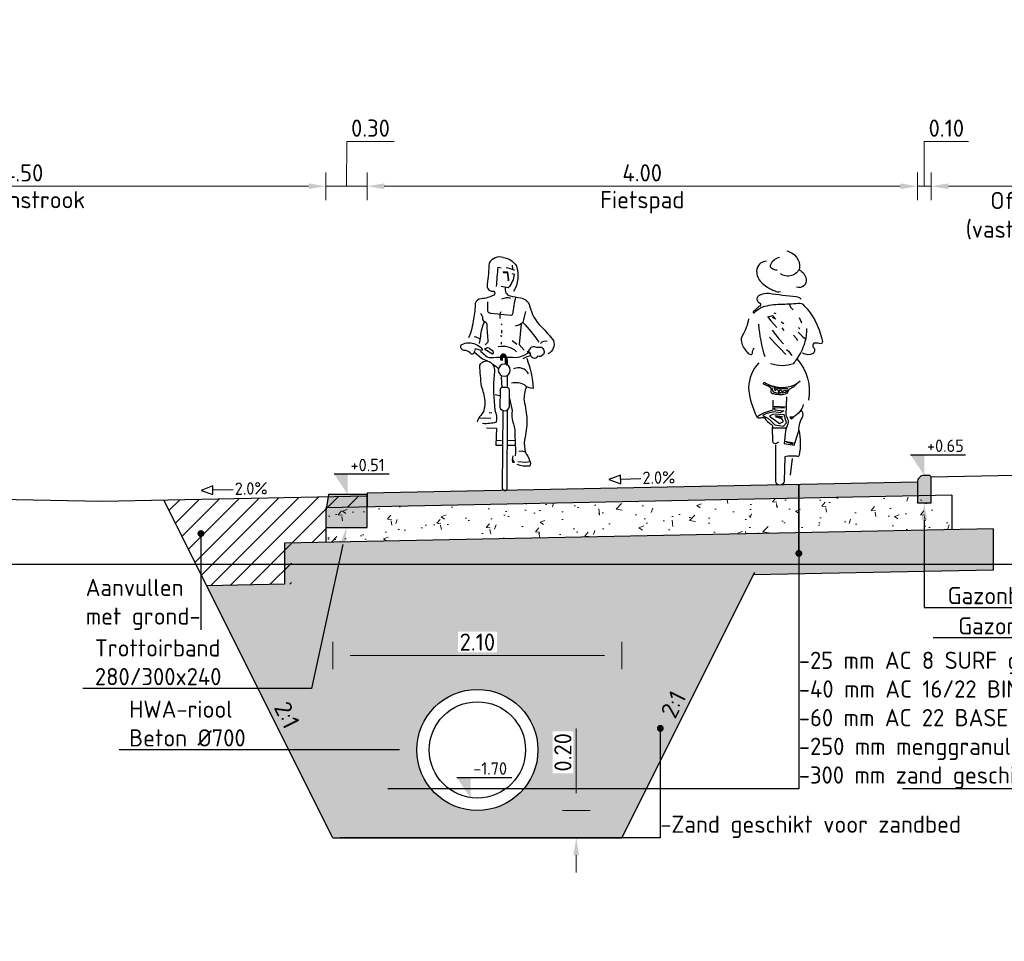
# Model space of a CAD drawing. Header units: metres. Extents: x 90794 to 91984, y 464666 to 465269.
# Tile 64 of 81: x 91496.39 to 91503.54, y 465091.52 to 465098.22. Entities that reach past the tile are written whole.
import ezdxf
from ezdxf import colors
from ezdxf.entities.mleader import LeaderData, LeaderLine
from ezdxf.enums import TextEntityAlignment as Align
from ezdxf.math import Vec2, Vec3

# ---------------------------------------------------------------- set-up
doc = ezdxf.new("R2010")
doc.units = ezdxf.units.M
doc.linetypes.add('AL-NAP_LIJN', pattern=[15.25, 12, -1.5, 0.25, -1.5])
for name, color, linetype, lineweight in [('N-OI-RI-HWA_TRANSPORTLEIDING-SD', 150, 'Continuous', 25), ('N-WE-GW-GROND_AANVULLEN-AD-50', 252, 'Continuous', 18), ('N-WE-VH-KANTOPSLUITING-T25', 7, 'Continuous', 25), ('N-WE-VH-KANTOPSLUITING_GAZONBAND-SD', 90, 'Continuous', 25), ('N-WE-VH-KANTOPSLUITING_TROTTOIRBAND-SD', 210, 'Continuous', 25), ('N-WE-VH-VERHARDING-SD', 7, 'Continuous', 25), ('N-WE-VH-VERHARDING_ASFALT-AD-50', 8, 'Continuous', 18), ('N-WE-VH-VERHARDING_FUNDERING_GRANULAAT-AD-50', 252, 'Continuous', 18), ('N-WE-VH-VERHARDING_FUNDERING_ZAND-AD-50', 252, 'Continuous', 18), ('X-XX-AL-AANKLEDING-SD', 253, 'Continuous', 25), ('X-XX-AL-CONSTRUCTIELIJN-GD', 7, 'Continuous', 25), ('X-XX-AL-M', 7, 'Continuous', 18), ('X-XX-AL-NAP-GD', 7, 'AL-NAP_LIJN', 25), ('X-XX-AL-PEILMAAT-SD', 7, 'Continuous', 25), ('X-XX-AL-T25', 7, 'Continuous', 25)]:
    doc.layers.add(name, color=color, linetype=linetype, lineweight=lineweight)
doc.layers.get('0').freeze()
doc.styles.add('NLCS', font='isocpeur.ttf')
doc.styles.add('NLCS-ISO', font='NLCS-ISO.ttf')
doc.styles.add('NLCS-ISO-M50-T25', font='NLCS-ISO.ttf', dxfattribs={"height": 0.125})
doc.dimstyles.new('NLCS-M50-T25-PIJL_L2_H1', dxfattribs={"dimscale": 0.05, "dimtxt": 2.5, "dimasz": 2.5, "dimexe": 2, "dimexo": 2, "dimgap": 0.7, "dimtad": 1, "dimzin": 0, "dimdsep": 46, "dimtxsty": 'NLCS-ISO-M50-T25', "dimcen": 0, "dimdle": 2, "dimclrd": 256, "dimclre": 256, "dimclrt": 256, "dimadec": 1, "dimazin": 0, "dimtfac": 1, "dimtdec": 3, "dimtofl": 0, "dimtmove": 0, "dimatfit": 3, "dimfxl": 2, "dimfxlon": 1, "dimtfillclr": 256, "dimtolj": 1, "dimtzin": 0, "dimlwd": -1, "dimlwe": -1, "dimarcsym": 0})

# ---------------------------------------------------------------- blocks, each defined once
blk = doc.blocks.new('*D150')
at = {"layer": 'Defpoints', "color": 0, "transparency": 16777216}
for p in [(91502.9116, 465097.009), (91502.9116, 465094.8577), (91498.9116, 465094.7777)]:
    blk.add_point(p, dxfattribs=at)
at = {"layer": 'X-XX-AL-M', "transparency": 16777216}
for p, q in [((91498.9116, 465096.909), (91498.9116, 465097.109)), ((91502.9116, 465096.909), (91502.9116, 465097.109)), ((91499.0366, 465097.009), (91502.7866, 465097.009))]:
    blk.add_line(p, q, dxfattribs=at)
for points in [[(91499.0366, 465097.0298), (91499.0366, 465096.9881), (91498.9116, 465097.009)], [(91502.7866, 465097.0298), (91502.7866, 465096.9881), (91502.9116, 465097.009)]]:
    blk.add_solid(points, dxfattribs=at)
at = {"layer": 'X-XX-AL-M', "transparency": 16777216, "char_height": 0.125, "attachment_point": 5, "style": 'NLCS-ISO-M50-T25'}
for s, insert in [('\\A1;4.00', (91500.9116, 465097.1065)), ('\\A1;Fietspad', (91500.9116, 465096.8927))]:
    blk.add_mtext(s, dxfattribs=dict(at, insert=insert))
blk = doc.blocks.new('*D154')
at = {"layer": 'Defpoints', "color": 0, "transparency": 16777216}
for p in [(91498.6116, 465097.009), (91494.1116, 465094.5467), (91498.6116, 465094.5277)]:
    blk.add_point(p, dxfattribs=at)
at = {"layer": 'X-XX-AL-M', "transparency": 16777216}
for p, q in [((91494.1116, 465096.909), (91494.1116, 465097.109)), ((91498.6116, 465096.909), (91498.6116, 465097.109)), ((91494.2366, 465097.009), (91498.4866, 465097.009))]:
    blk.add_line(p, q, dxfattribs=at)
for points in [[(91494.2366, 465097.0298), (91494.2366, 465096.9881), (91494.1116, 465097.009)], [(91498.4866, 465097.0298), (91498.4866, 465096.9881), (91498.6116, 465097.009)]]:
    blk.add_solid(points, dxfattribs=at)
at = {"layer": 'X-XX-AL-M', "transparency": 16777216, "char_height": 0.125, "attachment_point": 5, "style": 'NLCS-ISO-M50-T25'}
for s, insert in [('\\A1;4.50', (91496.4116, 465097.1065)), ('\\A1;Groenstrook', (91496.4116, 465096.9115))]:
    blk.add_mtext(s, dxfattribs=dict(at, insert=insert))
blk = doc.blocks.new('SAL-AANKLEDING_FIETSTER_ACHTERAANZICHT-D')
for points in [[(-0.0504, 1.7021, 0.372994), (-0.1443, 1.5767, 0.503668), (-0.0042, 1.5368, 150.934799)], [(0.0015, 1.653, -0.251678), (0.0686, 1.5993, -0.398814), (0.0603, 1.5772, -0.187011), (0.0199, 1.5643, 2.207361)], [(0.0979, 1.6266, -0.402545), (0.1682, 1.5556, -0.204448), (0.1345, 1.4731, -0.107787), (0.0361, 1.4107, -0.232599), (-0.0044, 1.4068, 0.756423)], [(-0.14, 1.5646, 0.236676), (-0.1919, 1.4969, 0.583386), (-0.1221, 1.4377, -0.497614)], [(-0.1561, 1.3504, -0.154336), (-0.1187, 1.3683, 0.021693), (0.0774, 1.392, -0.153975), (0.1511, 1.3768, -0.433195), (0.1625, 1.3386, -0.162977), (0.1427, 1.3212, 0.569715), (0.1515, 1.2961, 0.021653), (0.1923, 1.2603, -1.283993), (0.1843, 1.2542, 0.093544), (0.1239, 1.2945, 0.069195), (-0.0034, 1.3146, -0.023921), (-0.1336, 1.3208, 0.290835), (-0.1751, 1.3053, 0.143139), (-0.3047, 1.0611, 0.369113), (-0.3031, 1.0267, -0.046879), (-0.248, 1.0299, -0.302343), (-0.2409, 1.0045, 0.421236), (-0.2431, 0.955, 0.24644), (-0.1644, 0.9582, -4.327813)], [(0.1556, 1.1681, -0.053306), (0.1095, 0.9327, 2.556335)], [(0.2284, 1.2065, 0.107816), (0.271, 1.0877, -0.189381), (0.2796, 1.0412, -0.091131), (0.2631, 0.999, -0.043732), (0.2353, 0.9617, -0.167948), (0.2105, 0.9478, -0.498715), (0.1991, 0.9583, 0.241276), (0.1855, 0.9935, 2.413704)], [(0.0671, 0.8838, -0.173851), (-0.1021, 0.8837, 0.000578), (-0.1236, 0.9143, -0.07661), (-0.1814, 1.0313, -0.079973), (-0.197, 1.1368, -39.687992)], [(-0.1268, 0.9153, 0.224282), (-0.2093, 0.6171, 1.028931)], [(0.1536, 0.8876, -0.165288), (0.2287, 0.709, -0.089622), (0.1674, 0.4952, 0.086704), (0.0488, 0.5461), (0.0479, 0.6165)], [(-0.1483, 0.7543, 0.205807), (-0.0029, 0.7072, 0.105757), (0.1122, 0.7432, -0.456483), (0.121, 0.7346, 0.023268), (0.0763, 0.7152, 0.20987), (0.0653, 0.7021, 0.124642), (0.0646, 0.6835, -0.545926), (0.0453, 0.6643, -0.163265), (-0.0546, 0.6673, 0.038987), (-0.069, 0.6957, 0.125271), (-0.1029, 0.7135), (-0.1294, 0.74)], [(-0.171, 0.5841, 0.221629), (-0.0951, 0.494), (-0.074, 0.4938), (-0.0835, 0.4814), (-0.0999, 0.4927)], [(-0.0475, 0.6412), (-0.0434, 0.511, -0.034198), (-0.0531, 0.4855, 0.227614), (-0.0583, 0.4433, -0.044454), (-0.0408, 0.39), (-0.0328, 0.3018), (-0.1044, 0.2886), (-0.1376, 0.3946, 0.132618), (-0.1685, 0.5008, -0.216367), (-0.1558, 0.5446, -1.928019)], [(0.1689, 0.4979, -0.325073), (0.1392, 0.489, 0.185728), (0.1113, 0.4882, -0.09132), (0.0614, 0.4386, 0.488493), (0.0552, 0.4164), (0.0527, 0.3209, -0.568599), (0.0238, 0.3047, -0.009736), (0.0097, 0.3132, 0.656385)], [(-0.1384, 0.3983, 0.098289), (-0.1407, 0.2161, 0.549463), (-0.122, 0.2086, -0.073152), (-0.0366, 0.205), (-0.0313, 0.028, 0.941313), (0.0288, 0.0262), (0.0283, 0.2922)]]:
    blk.add_lwpolyline(points, format="xyb")
for points in [[(-0.0715, 1.3119), (-0.078, 1.2918), (-0.0976, 1.2731)], [(-0.1399, 1.2184), (-0.1499, 1.196), (-0.1582, 1.1779)], [(0.0901, 1.2251), (0.0643, 1.1921), (0.0207, 1.1437)], [(0.0848, 1.2225), (0.0526, 1.2323), (0.0291, 1.2058), (0.0537, 1.2164)], [(0.0435, 1.2506), (0.0292, 1.2468)], [(-0.0096, 1.1856), (-0.0292, 1.1747)], [(-0.1336, 1.1119), (-0.166, 1.0786), (-0.1848, 1.0645)], [(-0.1352, 1.1435), (-0.146, 1.1347)], [(-0.0994, 1.0886), (-0.1199, 1.0679), (-0.1294, 1.0513)], [(0.0749, 1.0752), (0.0353, 1.0316), (-0.0003, 0.9933), (-0.0437, 0.9484)], [(-0.014, 1.1421), (-0.0288, 1.1237)], [(0.0547, 1.1254), (0.0076, 1.0617), (-0.027, 1.0254)], [(-0.0486, 0.9851), (-0.0624, 0.9718), (-0.0864, 0.9413)], [(-0.0577, 0.6982), (0.007, 0.6996), (0.0871, 0.7247)], [(-0.0589, 0.6864), (-0.0392, 0.6731), (-0.0199, 0.6674), (-0.0269, 0.6855), (-0.0481, 0.6895)], [(0.0595, 0.7093), (0.0475, 0.6769), (0.0035, 0.6637), (0.0105, 0.6876), (0.0411, 0.7022), (0.0309, 0.6851)], [(-0.0347, 0.5583), (0.04, 0.5607), (0.0368, 0.5469), (-0.0293, 0.5384), (-0.0032, 0.5251), (0.0428, 0.532), (0.1017, 0.5166), (0.1264, 0.5051), (0.0859, 0.4861), (0.0646, 0.467), (0.0365, 0.436), (-0.0273, 0.4265), (-0.049, 0.4514), (-0.0308, 0.509), (0.0494, 0.514), (0.0738, 0.5002), (0.0312, 0.4692), (0.0026, 0.4465), (-0.0279, 0.461), (-0.0139, 0.4816), (0.0288, 0.4951), (-0.0189, 0.4949), (0.0369, 0.5014)], [(-0.0451, 0.565), (0.0488, 0.5713)], [(-0.0439, 0.4117), (0.0308, 0.4123), (0.0514, 0.4129)], [(-0.1004, 0.3032), (-0.0366, 0.3156)], [(-0.0961, 0.2974), (-0.0476, 0.3111)], [(-0.0777, 0.0704), (-0.0911, 0.1933)]]:
    blk.add_lwpolyline(points)
blk.add_circle((-0.0056, 0.6805), 0.00976)
blk = doc.blocks.new('SAL-AANKLEDING_FIETSTER_VOORAANZICHT-D')
for points in [[(0.0102, 1.6936, 0.224954), (-0.0855, 1.6328, 0.218026), (-0.0646, 1.4466, -0.070213)], [(0.0102, 1.6936, -0.362904), (0.1127, 1.652, 0.015093), (0.1262, 1.4992, -0.568041), (0.0785, 1.4489, 0.463013), (0.0794, 1.4201, 0.11132), (0.1697, 1.3934, -0.31235), (0.2134, 1.3596, 0.04183), (0.2272, 1.2473, 0.074826), (0.2616, 1.1086, 1453.487325)], [(-0.0729, 1.5991, -0.105441), (-0.0101, 1.6172, -1.362009)], [(-0.0519, 1.578), (-0.0691, 1.5724, 0.16771), (-0.0256, 1.4722), (0.0264, 1.4819)], [(0.0585, 1.4818, 0.012848), (0.0467, 1.6221), (0.0242, 1.6179)], [(-0.0047, 1.4753, -0.429934), (-0.0392, 1.415, -0.021707), (-0.1148, 1.4001, 0.316506), (-0.1812, 1.3422, -0.14059), (-0.2657, 1.1907, 0.032752), (-0.3547, 1.0897, 0.39656), (-0.3146, 0.9941, 2.431502)], [(-0.0796, 1.4062, -0.027944), (-0.0566, 1.2812, 0.422814), (-0.0458, 1.273), (0.0973, 1.2873, 0.51068), (0.123, 1.3137), (0.123, 1.3717)], [(-0.0459, 1.3955, -0.201307), (0.0232, 1.3894, -0.293478)], [(-0.1511, 1.3015, -0.014584), (-0.1326, 1.2212, 0.043832), (-0.2474, 1.0786, 3.218337)], [(-0.1333, 1.2211, 0.170934), (-0.0771, 1.1955, 0.38449)], [(0.1406, 1.0593), (0.1193, 1.0811, 0.008797), (0.128, 1.207, -0.226735), (0.1429, 1.2247, 0.298471), (0.1587, 1.2496, -0.223663), (0.1754, 1.2865, -4.108203)], [(0.1474, 1.2262, -0.087706), (0.1764, 1.1193, 0.04255), (0.1854, 1.0683, -2.271623)], [(-0.3093, 1.0839, -0.322135), (-0.2611, 1.0678, 1.351223)], [(0.2218, 1.1193, 0.151778), (0.1795, 1.0988, 0.134147)], [(-0.1636, 1.0065, -0.168398), (-0.1938, 1.0421, 0.208056), (-0.2208, 1.0438, -0.01449), (-0.2667, 1.0406, 0.431381), (-0.2819, 0.9892, 0.342036), (-0.2384, 0.9754, 0.502767), (-0.2075, 0.9629, 0.321691), (-0.1874, 0.9919, -0.567898), (-0.1627, 1.0072, -1.321991)], [(0.1766, 1.0118), (0.145, 0.986, -0.244623), (0.1043, 0.9665, 0.016865), (-0.0824, 0.9674, -0.118708), (-0.1363, 0.9812), (-0.179, 1.0031), (-0.1913, 0.9791), (-0.1617, 0.9723), (-0.1317, 0.9575)], [(-0.0872, 1.0079, -0.227843), (0.0461, 1.0452, 0.144244)], [(0.0891, 0.99), (0.1432, 1.0238, 0.561425), (0.1157, 1.0359, -0.015186), (0.0897, 1.0189, 0.437223), (0.0891, 0.99, -0.83324)], [(0.2176, 1.004), (0.1715, 0.9648, -0.132229), (0.1251, 0.9437, 0.333695)], [(0.3122, 1.0622, 0.206679), (0.2107, 1.0636, 0.115586), (0.1643, 1.0302, 0.284772), (0.1682, 1.0181, 0.001883), (0.2155, 1.0295, 0.077479), (0.228, 0.9916, 0.472133), (0.2495, 1.0003, -0.166307), (0.2939, 1.018, 0.498514), (0.3168, 1.0595), (0.3122, 1.0622)], [(-0.1602, 0.9623, 0.073428), (-0.2073, 0.7409, 0.187521), (-0.1433, 0.7669, -0.191907), (-0.0497, 0.7793, 2.461001)], [(0.0466, 0.8865, -0.028217), (0.1132, 0.9359, -0.34375), (0.184, 0.9104, -0.008166), (0.1711, 0.7597, 0.053344), (0.144, 0.6535, 0.087477), (0.1524, 0.5794, 0.083197), (0.1821, 0.5357, -0.082582), (0.2004, 0.4982, -1.052457)], [(-0.1741, 0.8468, -0.408369), (-0.0653, 0.8837, 0.431027)], [(0.0855, 0.9168, 0.177371), (0.0763, 0.8421, -0.057471), (0.0702, 0.5829, 0.127258), (0.0612, 0.4959, 0.0836), (0.1599, 0.4859, 2.180609)], [(-0.1595, 0.754, -0.122303), (-0.1408, 0.652, 0.045301), (-0.162, 0.5118, 0.055524), (-0.1442, 0.367, -0.09123), (-0.1507, 0.2762, 0.06619), (-0.1815, 0.2181, 0.323893), (-0.1788, 0.1771, 0.121836), (-0.091, 0.1892, -1.824136), (-0.0913, 0.1879, -0.254)], [(-0.0351, 0.6168), (-0.0364, 0.7214, -0.443605), (-0.0131, 0.7493), (0.0139, 0.7485, -0.505348), (0.0336, 0.7263), (0.0342, 0.6058, -0.843072), (-0.0347, 0.6097), (-0.0351, 0.6168)], [(-0.0357, 0.6679, 0.016355), (-0.0548, 0.5817, -0.100875), (-0.0604, 0.4965, 0.107973), (-0.0733, 0.4037, 0.025875), (-0.0774, 0.2518, 20.285035)], [(0.0136, 0.5803), (0.0171, 0.0183, -0.965528), (-0.0194, 0.016), (-0.0202, 0.5823)]]:
    blk.add_lwpolyline(points, format="xyb")
for points in [[(-0.0557, 1.6383), (-0.0565, 1.6075)], [(0.0126, 1.5881), (-0.0198, 1.5882), (-0.0271, 1.5282)], [(0.0115, 1.5854), (-0.0173, 1.5848), (-0.0253, 1.5299)], [(0.0289, 1.2996), (0.0356, 1.2828), (0.0352, 1.251)], [(-0.1191, 1.2106), (-0.1057, 1.06), (-0.1421, 1.0207)], [(0.0264, 1.2117), (0.0213, 1.2029)], [(0.0241, 1.1658), (0.0224, 1.1444)], [(-0.088, 1.0617), (-0.0541, 1.0866)], [(0.0242, 1.0777), (0.0246, 1.0641)], [(0.0281, 1.1291), (0.0253, 1.116)], [(-0.0212, 0.756), (-0.0217, 0.8331)], [(0.0264, 0.826), (0.0202, 0.7453)], [(0.0364, 0.6889), (0.0684, 0.6956)], [(0.0941, 0.5609), (0.1121, 0.5632)], [(0.0995, 0.5236), (0.1486, 0.5251), (0.1886, 0.5234)], [(0.1314, 0.4564), (0.0584, 0.4526), (0.0651, 0.3289), (0.0187, 0.3292)], [(-0.0218, 0.3635), (-0.0738, 0.3664)], [(0.063, 0.3663), (0.022, 0.3634)], [(-0.0247, 0.3287), (-0.0737, 0.3295)], [(-0.1521, 0.2787), (-0.1273, 0.286), (-0.1041, 0.2837)], [(-0.0601, 0.2492), (-0.0542, 0.2249), (-0.0574, 0.2069), (-0.0722, 0.2048), (-0.066, 0.2113), (-0.0594, 0.2253), (-0.0596, 0.2357), (-0.0609, 0.2518)], [(-0.1835, 0.2079), (-0.152, 0.2023), (-0.0966, 0.2076)]]:
    blk.add_lwpolyline(points)
for points in [[(-0.0273, 1.5311), (-0.0299, 1.526), (-0.0232, 1.5271)], [(0.0237, 0.9487), (0.023, 0.9782), (0.0142, 0.9897), (-0.0049, 0.985), (-0.0096, 0.9705), (-0.0161, 0.9419), (-0.0146, 0.92), (-0.0093, 0.9235), (-0.0098, 0.9559), (-0.0035, 0.9815), (0.0138, 0.9806), (0.0207, 0.9728), (0.0198, 0.9485)]]:
    blk.add_lwpolyline(points, close=True)
blk.add_lwpolyline([(0.0274, 0.946), (0.0282, 0.9772, 0.668087), (-0.0071, 0.9836, 0.16058), (-0.0176, 0.9104), (-0.0054, 0.9182), (-0.0061, 0.9603, -1.047019), (0.0189, 0.9646), (0.0177, 0.9451)], format="xyb", close=True)
blk.add_circle((0.0026, 0.8743), 0.0437)
blk = doc.blocks.new('*U149')
blk.add_lwpolyline([(-4.85, 1.28), (-3.12, 0.65), (-3.12, 1.91)], close=True)
blk.add_lwpolyline([(-0.16, 1.28), (-3.12, 1.28)])
at = {"style": 'NLCS-ISO'}
blk.add_attdef('AFSCHOT', (0.06, 0.53), '', height=1.8, dxfattribs=at)
blk = doc.blocks.new('SAL-PEILMAAT_INFRACAD_H01-SOD')
blk.add_line((-2, 3), (6, 3))
blk.add_solid([(-2, 3), (0, 3), (0, 0)])
at = {"style": 'NLCS-ISO'}
blk.add_attdef('...', (0.4, 3.4), '', height=1.8, dxfattribs=at)
blk = doc.blocks.new('_Dot')
at = {"color": 0, "linetype": 'ByBlock', "lineweight": -2}
blk.add_line((-0.5, 0), (-1, 0), dxfattribs=at)
at = {"color": 0, "linetype": 'ByBlock', "const_width": 0.5}
blk.add_lwpolyline([(-0.25, 0, 1), (0.25, 0, 1)], format="xyb", close=True, dxfattribs=at)
blk = doc.blocks.new('*D207')
at = {"layer": 'Defpoints', "color": 0, "transparency": 16777216}
for p in [(91504.7116, 465097.009), (91504.7116, 465094.9068), (91503.0116, 465094.8477)]:
    blk.add_point(p, dxfattribs=at)
at = {"layer": 'X-XX-AL-M', "transparency": 16777216}
for p, q in [((91503.0116, 465096.909), (91503.0116, 465097.109)), ((91504.7116, 465096.909), (91504.7116, 465097.109)), ((91503.1366, 465097.009), (91504.5866, 465097.009))]:
    blk.add_line(p, q, dxfattribs=at)
for points in [[(91503.1366, 465097.0298), (91503.1366, 465096.9881), (91503.0116, 465097.009)], [(91504.5866, 465097.0298), (91504.5866, 465096.9881), (91504.7116, 465097.009)]]:
    blk.add_solid(points, dxfattribs=at)
at = {"layer": 'X-XX-AL-M', "transparency": 16777216, "char_height": 0.125, "attachment_point": 5, "style": 'NLCS-ISO-M50-T25'}
for s, insert in [('\\A1;1.70', (91503.8116, 465097.1065)), ('\\A1;Officinalis\\P(vaste planten)', (91503.8116, 465096.7823))]:
    blk.add_mtext(s, dxfattribs=dict(at, insert=insert))
blk = doc.blocks.new('*U219')
at = {"color": 0, "linetype": 'ByBlock', "lineweight": -2}
for radius in [0.44, 0.35]:
    blk.add_circle((0, 0), radius, dxfattribs=at)
blk = doc.blocks.new('*D220')
at = {"layer": 'Defpoints', "color": 0, "transparency": 16777216}
for p in [(91500.7634, 465093.5981), (91498.6634, 465092.2717), (91500.7634, 465092.2717)]:
    blk.add_point(p, dxfattribs=at)
at = {"layer": 'X-XX-AL-M', "transparency": 16777216}
for p, q in [((91498.6634, 465093.4981), (91498.6634, 465093.6981)), ((91500.7634, 465093.4981), (91500.7634, 465093.6981)), ((91498.7884, 465093.5981), (91500.6384, 465093.5981))]:
    blk.add_line(p, q, dxfattribs=at)
for points in [[(91498.7884, 465093.6189), (91498.7884, 465093.5772), (91498.6634, 465093.5981)], [(91500.6384, 465093.6189), (91500.6384, 465093.5772), (91500.7634, 465093.5981)]]:
    blk.add_solid(points, dxfattribs=at)
at = {"layer": 'X-XX-AL-M', "transparency": 16777216, "insert": (91499.7134, 465093.6956), "char_height": 0.125, "attachment_point": 5, "style": 'NLCS-ISO-M50-T25', "bg_fill": 3, "box_fill_scale": 1.1, "bg_fill_color": 256, "bg_fill_true_color": 13158600, "bg_fill_transparency": 0}
blk.add_mtext('\\A1;2.10', dxfattribs=at)
blk = doc.blocks.new('*D221')
at = {"layer": 'Defpoints', "color": 0, "transparency": 16777216}
for p in [(91499.7134, 465092.4717), (91500.4323, 465092.4717), (91498.6634, 465092.2717)]:
    blk.add_point(p, dxfattribs=at)
at = {"layer": 'X-XX-AL-M', "transparency": 16777216}
for p, q in [((91500.4323, 465092.5967), (91500.4323, 465093.0667)), ((91500.3323, 465092.4717), (91500.5323, 465092.4717)), ((91500.3323, 465092.2717), (91500.5323, 465092.2717)), ((91500.4323, 465092.1467), (91500.4323, 465092.0217))]:
    blk.add_line(p, q, dxfattribs=at)
for points in [[(91500.4114, 465092.5967), (91500.4531, 465092.5967), (91500.4323, 465092.4717)], [(91500.4114, 465092.1467), (91500.4531, 465092.1467), (91500.4323, 465092.2717)]]:
    blk.add_solid(points, dxfattribs=at)
at = {"layer": 'X-XX-AL-M', "transparency": 16777216, "insert": (91500.3348, 465092.8942), "char_height": 0.125, "attachment_point": 5, "rotation": 90, "style": 'NLCS-ISO-M50-T25', "bg_fill": 3, "box_fill_scale": 1.1, "bg_fill_color": 256, "bg_fill_true_color": 13158600, "bg_fill_transparency": 0}
blk.add_mtext('\\A1;0.20', dxfattribs=at)
blk = doc.blocks.new('N-SVH-KANTOPSLUITING_TROTTOIRBAND_280 300X240-D')
blk.add_hatch(color=8).paths.add_polyline_path([(-0.3, -0.12), (-0.3, -0.24), (0, -0.24), (0, 0), (-0.28, 0)])
at = {"flags": 128}
blk.add_lwpolyline([(-0.3, -0.12), (-0.3, -0.24), (0, -0.24), (0, 0), (-0.28, 0)], close=True, dxfattribs=at)
blk = doc.blocks.new('*D245')
at = {"layer": 'Defpoints', "color": 0, "transparency": 16777216}
for p in [(91498.9116, 465097.009), (91498.6116, 465094.5277), (91498.9116, 465094.5277)]:
    blk.add_point(p, dxfattribs=at)
at = {"layer": 'X-XX-AL-M', "transparency": 16777216}
for p, q in [((91498.7616, 465097.009), (91498.7639, 465097.334)), ((91498.7639, 465097.334), (91499.1089, 465097.334)), ((91498.6116, 465096.909), (91498.6116, 465097.109)), ((91498.9116, 465096.909), (91498.9116, 465097.109)), ((91498.4866, 465097.009), (91498.3616, 465097.009)), ((91498.6116, 465097.009), (91498.9116, 465097.009)), ((91499.0366, 465097.009), (91499.1616, 465097.009))]:
    blk.add_line(p, q, dxfattribs=at)
for points in [[(91498.4866, 465097.0298), (91498.4866, 465096.9881), (91498.6116, 465097.009)], [(91499.0366, 465097.0298), (91499.0366, 465096.9881), (91498.9116, 465097.009)]]:
    blk.add_solid(points, dxfattribs=at)
at = {"layer": 'X-XX-AL-M', "transparency": 16777216, "insert": (91498.9364, 465097.4315), "char_height": 0.125, "attachment_point": 5, "style": 'NLCS-ISO-M50-T25'}
blk.add_mtext('\\A1;0.30', dxfattribs=at)
blk = doc.blocks.new('*D246')
at = {"layer": 'Defpoints', "color": 0, "transparency": 16777216}
for p in [(91503.0116, 465097.009), (91502.9116, 465094.7077), (91503.0116, 465094.7077)]:
    blk.add_point(p, dxfattribs=at)
at = {"layer": 'X-XX-AL-M', "transparency": 16777216}
for p, q in [((91502.9616, 465097.009), (91502.9621, 465097.334)), ((91502.9621, 465097.334), (91503.2821, 465097.334)), ((91502.9116, 465096.909), (91502.9116, 465097.109)), ((91503.0116, 465096.909), (91503.0116, 465097.109)), ((91502.7866, 465097.009), (91502.6616, 465097.009)), ((91502.9116, 465097.009), (91503.0116, 465097.009)), ((91503.1366, 465097.009), (91503.2616, 465097.009))]:
    blk.add_line(p, q, dxfattribs=at)
for points in [[(91502.7866, 465097.0298), (91502.7866, 465096.9881), (91502.9116, 465097.009)], [(91503.1366, 465097.0298), (91503.1366, 465096.9881), (91503.0116, 465097.009)]]:
    blk.add_solid(points, dxfattribs=at)
at = {"layer": 'X-XX-AL-M', "transparency": 16777216, "insert": (91503.1221, 465097.4315), "char_height": 0.125, "attachment_point": 5, "style": 'NLCS-ISO-M50-T25'}
blk.add_mtext('\\A1;0.10', dxfattribs=at)
blk = doc.blocks.new('N-SVH-KANTOPSLUITING_GAZONBAND_100X200-D')
h = blk.add_hatch(color=253)
edge = h.paths.add_edge_path()
edge.add_arc((0.05, 0), 0.05, 90, 180)
edge.add_line((0, 0), (0, -0.15))
edge.add_line((0, -0.15), (0.1, -0.15))
edge.add_line((0.1, -0.15), (0.1, 0.04))
edge.add_line((0.1, 0.04), (0.09, 0.05))
edge.add_line((0.09, 0.05), (0.05, 0.05))
blk.add_lwpolyline([(0.05, 0.05, 0.414214), (0, 0), (0, -0.15), (0.1, -0.15), (0.1, 0.04), (0.09, 0.05)], format="xyb", close=True)

msp = doc.modelspace()

# ---------------------------------------------------------------- hatches: boundary and pattern name
at = {"layer": 'N-WE-GW-GROND_AANVULLEN-AD-50'}
h = msp.add_hatch(dxfattribs=at)
h.set_pattern_fill('AGW-WERK_AANVULLEN-SO', color=256, scale=0.02, pattern_type=2)
h.set_pattern_definition([(45, (0, 0), (-0.070710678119, 0.070710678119), [])])
h.paths.add_polyline_path([(91498.3616, 465094.4167), (91498.6116, 465094.4217), (91498.6116, 465094.6717), (91498.9116, 465094.6777), (91498.9116, 465094.7577), (91497.4352, 465094.7282), (91497.7471, 465094.1043), (91498.3616, 465094.1166)])
at = {"layer": 'N-WE-VH-VERHARDING_ASFALT-AD-50'}
h = msp.add_hatch(color=256, dxfattribs=at)
h.dxf.hatch_style = 1
h.paths.add_polyline_path([(91498.9116, 465094.6777), (91498.9116, 465094.7777), (91502.9116, 465094.8577), (91502.9116, 465094.7577)])
at = {"layer": 'N-WE-VH-VERHARDING_FUNDERING_GRANULAAT-AD-50'}
h = msp.add_hatch(dxfattribs=at)
h.set_pattern_fill('AVH-FUNDERING_GRANULAAT_MENG_01-SO', color=256, scale=0.05, pattern_type=2)
h.set_pattern_definition([(50, (15.03436, 2.52607), (0.3586300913, -0.0313760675), [0.0375, -0.4125]), (355, (15.03436, 2.52607), (-0.0693756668, 0.37609606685), [0.03, -0.33]), (100.4514, (15.06425, 2.52346), (0.28925469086, 0.34471977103), [0.031870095, -0.350571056]), (46.1842, (15.03436, 2.62607), (0.5336205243, -0.08275950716), [0.05625, -0.61875]), (96.6356, (15.07883, 2.6192), (0.4673313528, 0.48705893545), [0.047805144, -0.5258565]), (351.1842, (15.03436, 2.62607), (0.46733097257, 0.48705930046), [0.045, -0.495]), (21, (15.08436, 2.60107), (0.29845352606, -0.20130944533), [0.0375, -0.4125]), (326, (15.08436, 2.60107), (0.12165766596, 0.36257502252), [0.03, -0.33]), (71.4514, (15.10924, 2.5843), (0.4201113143, 0.16126524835), [0.031870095, -0.350571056]), (37.5, (15.03436, 2.52607), (0.00607992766, 0.166446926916), [0, -0.326, 0, -0.335, 0, -0.33125]), (7.5, (15.03436, 2.52607), (0.13153476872, 0.19720585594), [0, -0.191, 0, -0.3185, 0, -0.12625]), (327.5, (14.92286, 2.52607), (0.266911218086, -0.011277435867), [0, -0.125, 0, -0.39, 0, -0.5175]), (317.5, (14.87286, 2.52607), (0.29159308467, 0.05005249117), [0, -0.1625, 0, -0.259, 0, -0.3675])])
h.paths.add_polyline_path([(91498.6116, 465094.4217), (91498.6116, 465094.6717), (91503.1616, 465094.7627), (91503.1616, 465094.5127)])
at = {"layer": 'N-WE-VH-VERHARDING_FUNDERING_ZAND-AD-50'}
h = msp.add_hatch(dxfattribs=at)
h.set_pattern_fill('AVH-FUNDERING_ZAND-SO', color=256, scale=0.05, pattern_type=2)
h.set_pattern_definition([(37.5, (0, 0), (-0.003149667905, 0.096341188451), [0, -0.076, 0, -0.085, 0, -0.08125]), (7.5, (0, 0), (0.088488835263, 0.14110730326), [0, -0.041, 0, -0.0685, 0, -0.02625]), (327.5, (-0.0615, 0), (0.155707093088, 0.000282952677), [0, -0.025, 0, -0.09, 0, -0.1175]), (317.5, (-0.0615, 0), (0.15030633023, 0.043883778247), [0, -0.0125, 0, -0.059, 0, -0.0675])])
h.paths.add_polyline_path([(91503.4616, 465094.2186), (91503.4616, 465094.5187), (91498.3116, 465094.4157), (91498.3116, 465094.1156), (91497.7471, 465094.1043), (91498.6634, 465092.2717), (91500.7634, 465092.2717), (91501.7195, 465094.1838)])
edge = h.paths.add_edge_path(flags=16)
edge.add_arc((91499.7134, 465092.9117), 0.44, 0, 360)

# ---------------------------------------------------------------- linework, layer by layer
at = {"layer": 'X-XX-AL-CONSTRUCTIELIJN-GD', "flags": 128}
for points in [[(91503.0116, 465094.8977), (91504.7116, 465094.9317)], [(91502.9116, 465094.8577), (91498.9116, 465094.7777)], [(91502.9116, 465094.8577), (91502.9116, 465094.7577)], [(91494.1116, 465094.7767), (91496.9848, 465094.7192)], [(91496.9848, 465094.7192), (91498.9116, 465094.7577)], [(91498.6634, 465092.2717), (91497.4352, 465094.7282)], [(91503.1616, 465094.7627), (91498.6116, 465094.6717)], [(91498.9116, 465094.7777), (91498.9116, 465094.6777)], [(91503.1616, 465094.7627), (91503.1616, 465094.5127)], [(91498.6116, 465094.6717), (91498.6116, 465094.4217)], [(91503.4616, 465094.5187), (91498.3116, 465094.4157)], [(91503.4616, 465094.5187), (91503.4616, 465094.2186)], [(91498.3116, 465094.4157), (91498.3116, 465094.1156)], [(91503.4616, 465094.2186), (91501.7195, 465094.1838)], [(91500.7634, 465092.2717), (91501.7296, 465094.204)], [(91498.3116, 465094.1156), (91497.7471, 465094.1043)], [(91498.6634, 465092.2717), (91500.7634, 465092.2717)]]:
    msp.add_lwpolyline(points, dxfattribs=at)
at = {"layer": 'X-XX-AL-NAP-GD', "flags": 128}
msp.add_lwpolyline([(91479.5166, 465094.2617), (91512.7425, 465094.2617)], dxfattribs=at)

# ---------------------------------------------------------------- block references
at = {"layer": 'N-OI-RI-HWA_TRANSPORTLEIDING-SD'}
msp.add_blockref('*U219', (91499.7134, 465092.9117), dxfattribs=at)
at = {"layer": 'N-WE-VH-KANTOPSLUITING_GAZONBAND-SD'}
msp.add_blockref('N-SVH-KANTOPSLUITING_GAZONBAND_100X200-D', (91502.9116, 465094.8577), dxfattribs=at)
at = {"layer": 'N-WE-VH-KANTOPSLUITING_TROTTOIRBAND-SD'}
msp.add_blockref('N-SVH-KANTOPSLUITING_TROTTOIRBAND_280 300X240-D', (91498.9116, 465094.7677), dxfattribs=at)
at = {"layer": 'N-WE-VH-VERHARDING-SD', "xscale": 0.05000000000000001, "yscale": 0.05000000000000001, "zscale": 0.05000000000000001, "rotation": 1.145762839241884}
for p in [(91500.9116, 465094.8177), (91497.9482, 465094.7385)]:
    msp.add_blockref('*U149', p, dxfattribs=at).add_auto_attribs({'AFSCHOT': '2.0%'})
at = {"layer": 'X-XX-AL-AANKLEDING-SD', "xscale": -1}
for name, p in [('SAL-AANKLEDING_FIETSTER_VOORAANZICHT-D', (91499.9116, 465094.7977)), ('SAL-AANKLEDING_FIETSTER_ACHTERAANZICHT-D', (91501.9116, 465094.8377))]:
    msp.add_blockref(name, p, dxfattribs=at)
at = {"layer": 'X-XX-AL-PEILMAAT-SD', "xscale": 0.05, "yscale": 0.05, "zscale": 0.05}
for p, values in [((91502.9616, 465094.9077), {'...': '+0.65'}), ((91498.7716, 465094.7677), {'...': '+0.51'}), ((91499.6634, 465092.5617), {'...': '-1.70'})]:
    msp.add_blockref('SAL-PEILMAAT_INFRACAD_H01-SOD', p, dxfattribs=at).add_auto_attribs(values)

# ---------------------------------------------------------------- texts
at = {"layer": 'X-XX-AL-M', "style": 'NLCS'}
for rotation, p in [(296.56505, (91498.2391, 465093.1204)), (63.43495, (91501.2265, 465093.1979))]:
    msp.add_text('2:1', height=0.125, rotation=rotation, dxfattribs=at).set_placement(p, align=Align.BOTTOM_CENTER)

# ---------------------------------------------------------------- dimensions: what is measured, and where the dimension line sits
at = {"layer": 'X-XX-AL-M'}
for base, p1, p2, picture, middle in [((91498.9116, 465097.009), (91498.6116, 465094.5277), (91498.9116, 465094.5277), '*D245', (91498.7989, 465097.334)), ((91503.0116, 465097.009), (91502.9116, 465094.7077), (91503.0116, 465094.7077), '*D246', (91502.9971, 465097.334))]:
    dim = msp.add_linear_dim(base=base, p1=p1, p2=p2, dimstyle='NLCS-M50-T25-PIJL_L2_H1', override={"dimtmove": 1}, dxfattribs=at)
    dim.commit()
    dim.dimension.update_dxf_attribs({"geometry": picture, "text_midpoint": middle, "dimtype": 160})
for base, p1, p2, text, picture, middle in [((91498.6116, 465097.009), (91494.1116, 465094.5467), (91498.6116, 465094.5277), '<>\\XGroenstrook', '*D154', (91496.4116, 465097.009)), ((91502.9116, 465097.009), (91498.9116, 465094.7777), (91502.9116, 465094.8577), '<>\\XFietspad', '*D150', (91500.9116, 465097.009)), ((91504.7116, 465097.009), (91503.0116, 465094.8477), (91504.7116, 465094.9068), '<>\\XOfficinalis\\P(vaste planten)', '*D207', (91503.8116, 465097.009))]:
    dim = msp.add_linear_dim(base=base, p1=p1, p2=p2, text=text, dimstyle='NLCS-M50-T25-PIJL_L2_H1', override={"dimtmove": 0}, dxfattribs=at)
    dim.commit()
    dim.dimension.update_dxf_attribs({"geometry": picture, "text_midpoint": middle, "dimtype": 160})

# ---------------------------------------------------------------- leaders
at = {"layer": 'N-WE-VH-KANTOPSLUITING-T25'}
ml = msp.add_multileader_mtext('Standard', dxfattribs=at)
ml.set_content('Gazonband 100x200', color=256, style='NLCS-ISO-M50-T25')
ml.set_leader_properties(color=256, linetype='ByLayer', lineweight=-1)
ml.build(insert=Vec2(0, 0))
ml.multileader.update_dxf_attribs({"text_left_attachment_type": 5, "text_right_attachment_type": 5, "dogleg_length": 0.125, "arrow_head_size": 0.125})
ctx = ml.context
ctx.base_point, ctx.char_height, ctx.arrow_head_size, ctx.landing_gap_size, ctx.plane_origin = Vec3(91503.1631, 465093.7261), 0.125, 0.125, 0.045, Vec3(91505.0535, 465094.0317)
ctx.left_attachment, ctx.right_attachment = 5, 5
notes = []
notes.append((ctx, [(0, (1, 1, 0), (91504.7616, 465093.7261), (-1, 0), 0.071, [(0, [(91504.7616, 465094.7668)], 0, [])])]))
ctx.mtext.insert, ctx.mtext.flow_direction = Vec3(91503.2081, 465093.8761), 5
ml = msp.add_multileader_mtext('Standard', dxfattribs=at)
ml.set_content('Gazonband 100x200', color=256, style='NLCS-ISO-M50-T25')
ml.set_leader_properties(color=256, linetype='ByLayer', lineweight=-1)
ml.build(insert=Vec2(0, 0))
ml.multileader.update_dxf_attribs({"text_left_attachment_type": 5, "text_right_attachment_type": 5, "dogleg_length": 0.125, "arrow_head_size": 0.125})
ctx = ml.context
ctx.base_point, ctx.char_height, ctx.arrow_head_size, ctx.landing_gap_size, ctx.plane_origin = Vec3(91503.0866, 465093.9462), 0.125, 0.125, 0.045, Vec3(91502.6697, 465093.9577)
ctx.left_attachment, ctx.right_attachment = 5, 5
notes.append((ctx, [(0, (1, 1, 0), (91502.9616, 465093.9462), (1, 0), 0.125, [(0, [(91502.9616, 465094.7077)], 0, [])])]))
ctx.mtext.insert, ctx.mtext.flow_direction = Vec3(91503.1316, 465094.0962), 5
at = {"layer": 'X-XX-AL-T25'}
ml = msp.add_multileader_mtext('Standard', dxfattribs=at)
ml.set_content('\\pxsa1;-80 mm gebakken klinker keiformaat\\P-40 mm straatlaag\\P-250 mm menggranulaat 0/31.5\\P-400 mm zand geschikt voor zandbed', color=256, style='NLCS-ISO-M50-T25')
ml.set_leader_properties(color=256, linetype='ByLayer', lineweight=-1)
ml.set_arrow_properties(name='DOT')
ml.build(insert=Vec2(0, 0))
ml.multileader.update_dxf_attribs({"has_dogleg": 0, "text_left_attachment_type": 4, "text_right_attachment_type": 5, "dogleg_length": 0.125, "arrow_head_size": 0.05})
ctx = ml.context
ctx.base_point, ctx.char_height, ctx.arrow_head_size, ctx.landing_gap_size, ctx.plane_origin = Vec3(91502.394, 465100.1298), 0.125, 0.05, 0, Vec3(91501.8798, 465100.915)
ctx.left_attachment, ctx.right_attachment = 4, 5
notes.append((ctx, [(0, (1, 1, 0), (91502.269, 465100.1298), (1, 0), 0.125, [(4, [(91502.394, 465102.3141), (91502.394, 465101.6799), (91502.394, 465102.2536), (91502.394, 465102.1167)], 0, [])])]))
ctx.mtext.insert, ctx.mtext.flow_direction = Vec3(91502.394, 465100.9215), 5
ml = msp.add_multileader_mtext('Standard', dxfattribs=at)
ml.set_content('\\pxsa1;-Betonstraatsteen, dikformaat:\\P^I^I ^I50% Lavaro Geel 450; \\P^I^I ^I40% Lavaro Geel/Glissandro; \\P ^I10% Liscio Geel/Glissandro (geslepen).\\P-40 mm straatlaag\\P-300 mm zand geschikt voor zandbed', color=256, style='NLCS-ISO-M50-T25')
ml.set_leader_properties(color=256, linetype='ByLayer', lineweight=-1)
ml.set_arrow_properties(name='DOT')
ml.build(insert=Vec2(0, 0))
ml.multileader.update_dxf_attribs({"has_dogleg": 0, "text_left_attachment_type": 4, "text_right_attachment_type": 5, "dogleg_length": 0.125, "arrow_head_size": 0.05})
ctx = ml.context
ctx.base_point, ctx.char_height, ctx.arrow_head_size, ctx.landing_gap_size, ctx.plane_origin = Vec3(91506.1117, 465092.6298), 0.125, 0.05, 0, Vec3(91505.5975, 465093.415)
ctx.left_attachment, ctx.right_attachment = 4, 5
notes.append((ctx, [(0, (1, 1, 0), (91505.9867, 465092.6298), (1, 0), 0.125, [(4, [(91506.1117, 465094.8633), (91506.1117, 465094.807), (91506.1117, 465094.6489)], 0, [])])]))
ctx.mtext.insert, ctx.mtext.flow_direction = Vec3(91506.1117, 465093.854), 5
ml = msp.add_multileader_mtext('Standard', dxfattribs=at)
ml.set_content('\\pxsa1;-25 mm AC 8 SURF geel\\P-40 mm AC 16/22 BIND\\P\\ps*;-60 mm AC 22 BASE\\P-250 mm menggranulaat 0/31.5\\P-300 mm zand geschikt voor zandbed', color=256, style='NLCS-ISO-M50-T25')
ml.set_leader_properties(color=256, linetype='ByLayer', lineweight=-1)
ml.set_arrow_properties(name='DOT')
ml.build(insert=Vec2(0, 0))
ml.multileader.update_dxf_attribs({"has_dogleg": 0, "text_left_attachment_type": 4, "text_right_attachment_type": 5, "dogleg_length": 0.125, "arrow_head_size": 0.05})
ctx = ml.context
ctx.base_point, ctx.char_height, ctx.arrow_head_size, ctx.landing_gap_size, ctx.plane_origin = Vec3(91502.05, 465092.6298), 0.125, 0.05, 0, Vec3(91501.5358, 465093.415)
ctx.left_attachment, ctx.right_attachment = 4, 5
notes.append((ctx, [(0, (1, 1, 0), (91501.925, 465092.6298), (1, 0), 0.125, [(2, [(91502.05, 465094.3404), (91502.05, 465094.7905), (91502.05, 465094.6155), (91502.05, 465094.7405), (91502.05, 465094.8405)], 0, [])])]))
ctx.mtext.insert, ctx.mtext.flow_direction = Vec3(91502.05, 465093.6256), 5
ml = msp.add_multileader_mtext('Standard', dxfattribs=at)
ml.set_content('\\pxsa1;\\P\\ps*;Aanvullen\\Pmet grond-', color=256, style='NLCS-ISO-M50-T25')
ml.set_leader_properties(color=256, linetype='ByLayer', lineweight=-1)
ml.set_arrow_properties(name='DOT')
ml.build(insert=Vec2(0, 0))
ml.multileader.update_dxf_attribs({"has_dogleg": 0, "text_left_attachment_type": 4, "text_right_attachment_type": 4, "dogleg_length": 0.125, "arrow_head_size": 0.05})
ctx = ml.context
ctx.base_point, ctx.char_height, ctx.arrow_head_size, ctx.landing_gap_size, ctx.plane_origin = Vec3(91496.8663, 465093.7848), 0.125, 0.05, 0, Vec3(91498.218, 465094.57)
ctx.left_attachment, ctx.right_attachment = 4, 4
notes.append((ctx, [(0, (1, 1, 0), (91497.8288, 465093.7848), (-1, 0), 0.125, [(1, [(91497.7038, 465094.4843)], 0, [])])]))
ctx.mtext.insert, ctx.mtext.flow_direction = Vec3(91496.8663, 465094.364), 5
ml = msp.add_multileader_mtext('Standard', dxfattribs=at)
ml.set_content('HWA-riool\\PBeton %%C700', color=256, style='NLCS-ISO-M50-T25')
ml.set_leader_properties(color=256, linetype='ByLayer', lineweight=-1)
ml.build(insert=Vec2(0, 0))
ml.multileader.update_dxf_attribs({"text_left_attachment_type": 5, "text_right_attachment_type": 5, "dogleg_length": 0.125, "arrow_head_size": 0.125})
ctx = ml.context
ctx.base_point, ctx.char_height, ctx.arrow_head_size, ctx.landing_gap_size, ctx.plane_origin = Vec3(91497.1372, 465092.9117), 0.125, 0.125, 0.045, Vec3(91499.2734, 465092.9117)
ctx.left_attachment, ctx.right_attachment = 5, 5
notes.append((ctx, [(0, (1, 1, 0), (91498.2147, 465092.9117), (-1, 0), 0.125, [(0, [(91499.2734, 465092.9117)], 0, [])])]))
ctx.mtext.insert, ctx.mtext.flow_direction = Vec3(91497.1822, 465093.27), 5
ml = msp.add_multileader_mtext('Standard', dxfattribs=at)
ml.set_content('\\pxsa1;\\P\\ps*;-Zand geschikt voor zandbed', color=256, style='NLCS-ISO-M50-T25')
ml.set_leader_properties(color=256, linetype='ByLayer', lineweight=-1)
ml.set_arrow_properties(name='DOT')
ml.build(insert=Vec2(0, 0))
ml.multileader.update_dxf_attribs({"has_dogleg": 0, "text_left_attachment_type": 4, "text_right_attachment_type": 5, "dogleg_length": 0.125, "arrow_head_size": 0.05})
ctx = ml.context
ctx.base_point, ctx.char_height, ctx.arrow_head_size, ctx.landing_gap_size, ctx.plane_origin = Vec3(91501.0429, 465092.2717), 0.125, 0.05, 0, Vec3(91500.5287, 465093.0569)
ctx.left_attachment, ctx.right_attachment = 4, 5
notes.append((ctx, [(0, (1, 1, 0), (91500.9179, 465092.2717), (1, 0), 0.125, [(1, [(91501.0429, 465093.0686)], 0, [])])]))
ctx.mtext.insert, ctx.mtext.flow_direction = Vec3(91501.0429, 465092.6425), 5
for ctx, leaders in notes:
    for number, flags, end, landing, length, lines in leaders:
        leader = LeaderData()
        leader.index, (leader.has_last_leader_line, leader.has_dogleg_vector, leader.attachment_direction) = number, flags
        leader.last_leader_point, leader.dogleg_vector, leader.dogleg_length = Vec3(end), Vec3(landing), length
        for number, points, colour, breaks in lines:
            line = LeaderLine()
            line.index, line.vertices, line.color, line.breaks = number, Vec3.list(points), colors.encode_raw_color(colour), breaks
            leader.lines.append(line)
        ctx.leaders.append(leader)

# ---------------------------------------------------------------- next in the draw order: dimensions: what is measured, and where the dimension line sits
at = {"layer": 'X-XX-AL-M'}
dim = msp.add_linear_dim(base=(91500.4323, 465092.4717), p1=(91498.6634, 465092.2717), p2=(91499.7134, 465092.4717), angle=90, dimstyle='NLCS-M50-T25-PIJL_L2_H1', override={"dimtfill": 1}, dxfattribs=at)
dim.commit()
dim.dimension.update_dxf_attribs({"geometry": '*D221', "text_midpoint": (91500.3348, 465092.8942)})

# ---------------------------------------------------------------- next in the draw order: dimensions: what is measured, and where the dimension line sits
dim = msp.add_aligned_dim(p1=(91498.6634, 465092.2717), p2=(91500.7634, 465092.2717), distance=1.3264, dimstyle='NLCS-M50-T25-PIJL_L2_H1', override={"dimtmove": 1, "dimtfill": 1, "dimtfillclr": 240}, dxfattribs=at)
dim.commit()
dim.dimension.update_dxf_attribs({"geometry": '*D220', "text_midpoint": (91499.7134, 465093.6956)})

# ---------------------------------------------------------------- next in the draw order: block references
at = {"layer": 'N-OI-RI-HWA_TRANSPORTLEIDING-SD'}
msp.add_blockref('*U219', (91499.7134, 465092.9117), dxfattribs=at)

# ---------------------------------------------------------------- next in the draw order: leaders
at = {"layer": 'N-WE-VH-KANTOPSLUITING-T25'}
ml = msp.add_multileader_mtext('Standard', dxfattribs=at)
ml.set_content('Trottoirband\\P280/300x240', color=256, style='NLCS-ISO-M50-T25')
ml.set_leader_properties(color=256, linetype='ByLayer', lineweight=-1)
ml.build(insert=Vec2(0, 0))
ml.multileader.update_dxf_attribs({"text_left_attachment_type": 5, "text_right_attachment_type": 5, "dogleg_length": 0.125, "arrow_head_size": 0.125})
ctx = ml.context
ctx.base_point, ctx.char_height, ctx.arrow_head_size, ctx.landing_gap_size, ctx.plane_origin = Vec3(91496.8881, 465093.3572), 0.125, 0.125, 0.045, Vec3(91499.0535, 465094.0127)
ctx.left_attachment, ctx.right_attachment = 5, 5
notes = []
notes.append((ctx, [(0, (1, 1, 0), (91498.5071, 465093.3572), (-1, 0), 0.5789, [(0, [(91498.7616, 465094.5277)], 0, [])])]))
ctx.mtext.insert, ctx.mtext.flow_direction = Vec3(91496.9331, 465093.7155), 5
for ctx, leaders in notes:
    for number, flags, end, landing, length, lines in leaders:
        leader = LeaderData()
        leader.index, (leader.has_last_leader_line, leader.has_dogleg_vector, leader.attachment_direction) = number, flags
        leader.last_leader_point, leader.dogleg_vector, leader.dogleg_length = Vec3(end), Vec3(landing), length
        for number, points, colour, breaks in lines:
            line = LeaderLine()
            line.index, line.vertices, line.color, line.breaks = number, Vec3.list(points), colors.encode_raw_color(colour), breaks
            leader.lines.append(line)
        ctx.leaders.append(leader)

doc.saveas('drawing.dxf')
